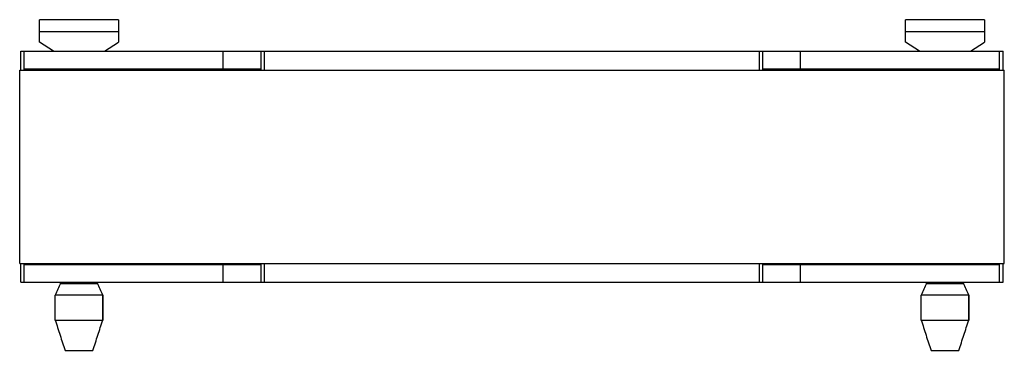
# Model space of a CAD drawing. Header units: millimetres. Extents: x 17 to 142, y 91 to 133.
import ezdxf

# ---------------------------------------------------------------- set-up
doc = ezdxf.new("R2010")
doc.units = ezdxf.units.MM
doc.header["$LTSCALE"] = 14.574978
doc.layers.get('0').update_dxf_attribs({"linetype": 'CONTINUOUS'})

msp = doc.modelspace()

# ---------------------------------------------------------------- linework, layer by layer
at = {"color": 7, "linetype": 'Continuous'}
for p, q in [((19.32, 130.51), (19.32, 133.34)), ((29.32, 133.34), (19.32, 133.34)), ((29.32, 133.34), (29.32, 130.51)), ((139.32, 133.34), (129.32, 133.34)), ((129.32, 130.51), (129.32, 133.34)), ((139.32, 133.34), (139.32, 130.51)), ((19.32, 131.84), (29.32, 131.84)), ((129.32, 131.84), (139.32, 131.84)), ((21.07, 129.34), (19.32, 130.51)), ((27.57, 129.34), (29.32, 130.51)), ((131.07, 129.34), (129.32, 130.51)), ((137.57, 129.34), (139.32, 130.51)), ((16.94, 126.94), (16.94, 129.34)), ((16.94, 129.34), (141.71, 129.34)), ((17.37, 126.94), (17.37, 129.34)), ((42.63, 127.09), (42.63, 129.34)), ((47.45, 126.94), (47.45, 129.34)), ((47.89, 126.94), (47.89, 129.34)), ((110.75, 126.94), (110.75, 129.34)), ((111.18, 126.94), (111.18, 129.34)), ((115.98, 127.09), (115.98, 129.34)), ((141.26, 126.94), (141.26, 129.34)), ((141.71, 126.94), (141.71, 129.34)), ((16.79, 102.38), (16.79, 126.94)), ((16.79, 126.94), (141.86, 126.94)), ((17.37, 127.09), (47.45, 127.09)), ((111.18, 127.09), (141.26, 127.09)), ((141.86, 102.38), (141.86, 126.94)), ((16.79, 102.38), (141.86, 102.38)), ((16.94, 99.98), (16.94, 102.38)), ((17.37, 99.98), (17.37, 102.38)), ((17.37, 102.23), (47.45, 102.23)), ((21.97, 102.23), (21.97, 102.38)), ((42.63, 99.98), (42.63, 102.23)), ((47.45, 99.98), (47.45, 102.38)), ((47.89, 99.98), (47.89, 102.38)), ((110.75, 99.98), (110.75, 102.38)), ((111.18, 99.98), (111.18, 102.38)), ((111.18, 102.23), (141.26, 102.23)), ((115.98, 99.98), (115.98, 102.23)), ((131.97, 102.23), (131.97, 102.38)), ((141.26, 99.98), (141.26, 102.38)), ((141.71, 99.98), (141.71, 102.38)), ((16.94, 99.98), (141.71, 99.98)), ((21.98, 99.85), (21.97, 99.98)), ((21.98, 99.85), (26.66, 99.85)), ((131.98, 99.85), (131.97, 99.98)), ((131.98, 99.85), (136.66, 99.85)), ((27.34, 98.35), (21.29, 98.35)), ((137.34, 98.35), (131.29, 98.35)), ((21.3, 95.19), (27.33, 95.19)), ((131.3, 95.19), (137.33, 95.19)), ((22.56, 91.34), (26.08, 91.34)), ((132.56, 91.34), (136.08, 91.34))]:
    msp.add_line(p, q, dxfattribs=at)
for centre, radius, start, end in [((19.35, 126.74), 2.54, 4.863, 8.2634), ((29.27, 126.74), 2.52, 171.5984, 175.2245), ((129.35, 126.74), 2.54, 4.863, 8.2634), ((139.27, 126.74), 2.52, 171.5984, 175.2245), ((197.95, 19.12), 193.61, 155.3571, 155.8445), ((-149.31, 19.13), 193.6, 24.1555, 24.6429), ((307.95, 19.12), 193.61, 155.3571, 155.8445), ((-39.31, 19.13), 193.6, 24.1555, 24.6429)]:
    msp.add_arc(centre, radius, start, end, dxfattribs=at)
for centre, start_param, end_param in [((24.32, 200.2), -1.919835, -1.919268), ((134.32, 200.2), -1.919835, -1.919268), ((24.32, 200.2), -1.928699, -1.928206), ((134.32, 200.2), -1.928699, -1.928206)]:
    msp.add_ellipse(centre, major_axis=(0, 286.47), ratio=0.008727, start_param=start_param, end_param=end_param, dxfattribs=at)
for points, knots in [([(21.3, 95.19), (21.3, 95.45), (21.3, 95.91), (21.3, 96.57), (21.3, 97.16), (21.3, 97.76), (21.3, 98.15), (21.29, 98.35)], [0, 0, 0, 0, 0.25, 0.4375, 0.625, 0.8125, 1, 1, 1, 1]), ([(27.33, 95.19), (27.33, 95.45), (27.33, 95.91), (27.34, 96.57), (27.33, 97.16), (27.34, 97.76), (27.34, 98.15), (27.34, 98.35)], [0, 0, 0, 0, 0.25, 0.4375, 0.625, 0.8125, 1, 1, 1, 1]), ([(27.34, 98.35), (27.34, 98.09), (27.34, 97.63), (27.33, 96.97), (27.34, 96.37), (27.33, 95.78), (27.33, 95.39), (27.33, 95.19)], [0, 0, 0, 0, 0.25, 0.4375, 0.625, 0.8125, 1, 1, 1, 1]), ([(131.3, 95.19), (131.3, 95.45), (131.3, 95.91), (131.3, 96.57), (131.3, 97.16), (131.3, 97.76), (131.3, 98.15), (131.29, 98.35)], [0, 0, 0, 0, 0.25, 0.4375, 0.625, 0.8125, 1, 1, 1, 1]), ([(137.33, 95.19), (137.33, 95.45), (137.33, 95.91), (137.34, 96.57), (137.33, 97.16), (137.34, 97.76), (137.34, 98.15), (137.34, 98.35)], [0, 0, 0, 0, 0.25, 0.4375, 0.625, 0.8125, 1, 1, 1, 1]), ([(137.34, 98.35), (137.34, 98.09), (137.34, 97.63), (137.33, 96.97), (137.34, 96.37), (137.33, 95.78), (137.33, 95.39), (137.33, 95.19)], [0, 0, 0, 0, 0.25, 0.4375, 0.625, 0.8125, 1, 1, 1, 1]), ([(21.3, 95.19), (21.51, 94.55), (21.81, 93.58), (22.23, 92.3), (22.45, 91.66), (22.56, 91.34)], [0, 0, 0, 0, 0.499999, 0.75, 1, 1, 1, 1]), ([(26.08, 91.34), (26.3, 91.98), (26.72, 93.26), (27.13, 94.55), (27.33, 95.19)], [0, 0, 0, 0, 0.499999, 1, 1, 1, 1]), ([(131.3, 95.19), (131.51, 94.55), (131.81, 93.58), (132.23, 92.3), (132.45, 91.66), (132.56, 91.34)], [0, 0, 0, 0, 0.499999, 0.75, 1, 1, 1, 1]), ([(136.08, 91.34), (136.3, 91.98), (136.72, 93.26), (137.13, 94.55), (137.33, 95.19)], [0, 0, 0, 0, 0.499999, 1, 1, 1, 1])]:
    msp.add_open_spline(points, degree=3, knots=knots, dxfattribs=at)

doc.saveas('drawing.dxf')
